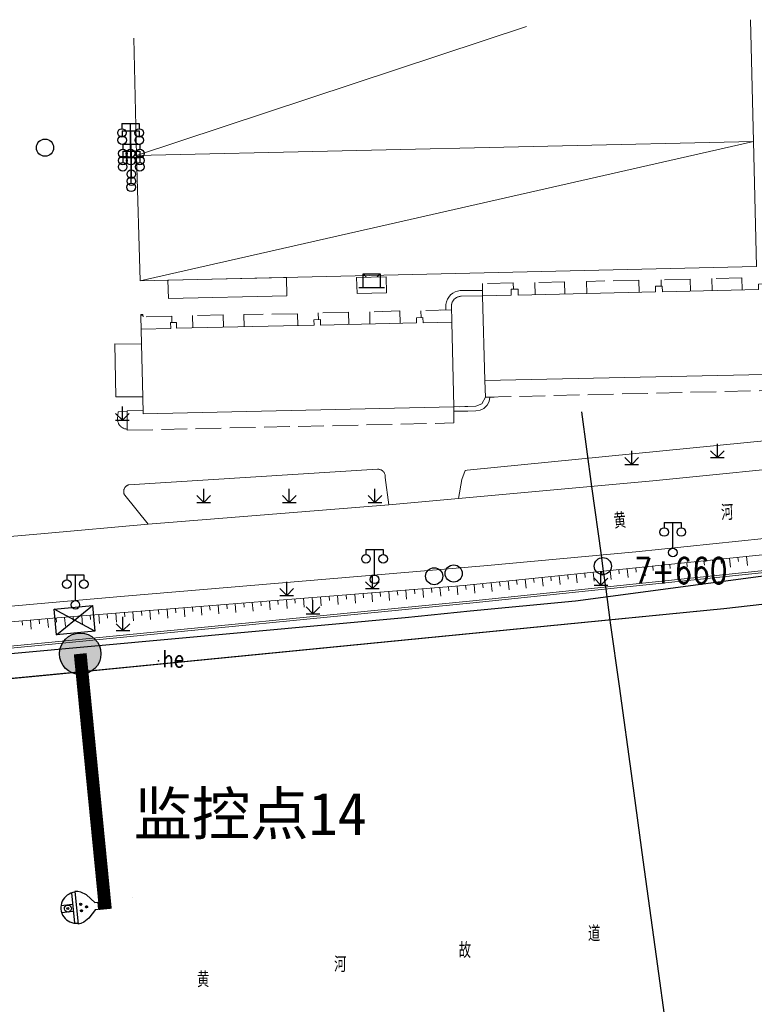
# Model space of a CAD drawing. Extents: x 39527407 to 39530665, y 3786466 to 3790957.
# Tile 90 of 113: x 39528663 to 39528749, y 3790232 to 3790347. Entities that reach past the tile are written whole.
import ezdxf
from ezdxf.enums import TextEntityAlignment as Align

# ---------------------------------------------------------------- set-up
doc = ezdxf.new("R2010")
doc.units = 0
doc.header["$PDSIZE"] = 0.2
doc.linetypes.add('X0', pattern=[4, 3, -1])
doc.layers.get('0').update_dxf_attribs({"linetype": 'CONTINUOUS'})
for name, color, linetype in [('04-安保监控', 4, 'CONTINUOUS'), ('DLSS', 4, 'CONTINUOUS'), ('JCDL_DMX_F', 30, 'CONTINUOUS'), ('JCDL_JMDD_F', 231, 'CONTINUOUS'), ('JCDL_JMDX_F', 231, 'CONTINUOUS'), ('JCDL_JT_ZJ', 100, 'CONTINUOUS'), ('JCDL_JTD_F', 100, 'CONTINUOUS'), ('JCDL_SX_ZJ', 5, 'CONTINUOUS'), ('JCDL_SXX_F', 5, 'CONTINUOUS'), ('JMD', 6, 'CONTINUOUS'), ('SXSS', 5, 'CONTINUOUS'), ('ZBTZ', 3, 'CONTINUOUS'), ('zdh', 7, 'CONTINUOUS'), ('断面线', 2, 'CONTINUOUS'), ('水面监控', 7, 'CONTINUOUS')]:
    doc.layers.add(name, color=color, linetype=linetype)
for name, color, linetype, lineweight in [('JCDL_JMDX', 1, 'CONTINUOUS', 0), ('JCDL_SXM', 5, 'CONTINUOUS', 0), ('JCDL_SXX', 5, 'CONTINUOUS', 0), ('JCDL_ZBX', 3, 'CONTINUOUS', 0)]:
    doc.layers.add(name, color=color, linetype=linetype, lineweight=lineweight)
doc.styles.add('HT', font='simhei.ttf')
doc.styles.add('HZ', font='rs', dxfattribs={"width": 0.8, "bigfont": 'hztxt'})
doc.linetypes.add('10422', pattern='A,2,[150,AAA.SHX,S=1,R=0,X=0,Y=1],2,[177,AAA.SHX,S=1,R=0,X=0,Y=0.8],1e-09', length=4)
doc.linetypes.add('X35', pattern='A,2,[150,AAA.SHX,S=1,R=0,X=0,Y=1],2,[177,AAA.SHX,S=1,R=0,X=0,Y=0.8],1e-09', length=4)
doc.linetypes.add('X67', pattern='A,1,[150,symbolx.shx,S=1,R=0,X=0,Y=1],2,[153,symbolx.shx,S=1,R=0,X=0,Y=0.8],2,[145,symbolx.shx,S=1,R=0,X=0,Y=0],0,[150,symbolx.shx,S=1,R=0,X=0,Y=1],2,[153,symbolx.shx,S=1,R=0,X=0,Y=0.8],2,[150,symbolx.shx,S=1,R=0,X=0,Y=1],0.5,-0.5,[146,symbolx.shx,S=1,R=0,X=0,Y=0],-0.5,0.5,[153,symbolx.shx,S=1,R=0,X=0,Y=0.8],1', length=12)

# ---------------------------------------------------------------- blocks, each defined once
blk = doc.blocks.new('5820000')
at = {"color": 0, "linetype": 'Continuous'}
blk.add_circle((0, 0), 1, dxfattribs=at)
blk = doc.blocks.new('9530003')
at = {"color": 0}
for p, q in [((0, 0), (0, 1.6)), ((-0.8, 0), (0.8, 0))]:
    blk.add_line(p, q, dxfattribs=at)
at = {"color": 0, "linetype": 'Continuous'}
for points in [[(0, 0), (-0.8, 0.8)], [(0, 0), (0.8, 0.8)]]:
    blk.add_lwpolyline(points, dxfattribs=at)
blk = doc.blocks.new('3521000')
at = {"color": 0}
for p, q in [((-1, 3.5), (1, 3.5)), ((0, 0.5), (0, 3.5))]:
    blk.add_line(p, q, dxfattribs=at)
at = {"color": 0, "linetype": 'Continuous', "flags": 128}
for points in [[(-1, 3.5), (-1, 2.9)], [(1, 3.5), (1, 2.9)]]:
    blk.add_lwpolyline(points, dxfattribs=at)
at = {"color": 0}
for centre in [(-1, 2.4), (1, 2.4), (0, 0)]:
    blk.add_circle(centre, 0.5, dxfattribs=at)
blk = doc.blocks.new('3552000')
at = {"color": 0}
for p, q in [((-1, 1.6), (-0.65, 1.25)), ((-1, 1.6), (1, 1.6)), ((-1, 0), (-1, 1.6)), ((1, 1.6), (0.65, 1.25)), ((1, 1.6), (1, 0)), ((-1.5, 0), (1.5, 0))]:
    blk.add_line(p, q, dxfattribs=at)
blk = doc.blocks.new('A$C645879D4')
at = {"layer": '04-安保监控'}
h = blk.add_hatch(color=256, dxfattribs=at)
edge = h.paths.add_edge_path()
edge.add_arc((404, 404), 404, 0, 360)
blk.add_circle((404, 404), 404, dxfattribs=at)
blk = doc.blocks.new('A$C2CD672AE')
at = {"layer": '04-安保监控', "color": 6}
for p, q in [((3.16, 8.38), (1.14, 6.57)), ((3.16, 8.38), (3.16, 9.15)), ((3.16, 9.15), (4.84, 9.15)), ((4.84, 8.38), (4.84, 9.15)), ((4.84, 8.38), (6.85, 6.57)), ((0.34, 5.24), (0.1, 4.53)), ((1.14, 6.57), (0.34, 5.24)), ((6.85, 6.57), (7.66, 5.24)), ((7.66, 5.24), (7.9, 4.53)), ((0.1, 4.53), (0, 3.79)), ((0, 3.79), (8, 3.79)), ((0.31, 2.95), (7.69, 2.95)), ((3.16, 2.95), (3.16, 0.09)), ((4.84, 2.95), (4.84, 0.09)), ((7.9, 4.53), (8, 3.79))]:
    blk.add_line(p, q, dxfattribs=at)
for centre, major_axis, start_param, end_param in [((3.26, 4.93), (0.188, 0.188), 6.28318530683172, 12.5663706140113), ((4.02, 6.27), (0.188, 0.188), 3.141593, 9.424778), ((4.85, 4.94), (0.188, 0.188), 3.141593, 9.424778), ((4, 3.79), (2.68, 2.68), 2.356194, 5.497787), ((4, 1.71), (0.595, 0.595), 5.497787, 11.780972), ((4, 1.71), (0.161, 0.161), 5.497787, 11.780972)]:
    blk.add_ellipse(centre, major_axis=major_axis, ratio=1, start_param=start_param, end_param=end_param, dxfattribs=at)
for points in [[(3.03, 5.07), (3.49, 5.07), (2.99, 4.93), (3.52, 4.93)], [(3.03, 4.8), (3.49, 4.8), (2.99, 4.93), (3.52, 4.93)], [(3.12, 5.16), (3.39, 5.16), (3.03, 5.07), (3.49, 5.07)], [(3.12, 4.7), (3.39, 4.7), (3.03, 4.8), (3.49, 4.8)], [(3.26, 5.2), (3.26, 5.2), (3.12, 5.16), (3.39, 5.16)], [(3.79, 6.4), (4.25, 6.4), (3.76, 6.27), (4.29, 6.27)], [(3.79, 6.13), (4.25, 6.14), (3.76, 6.27), (4.29, 6.27)], [(3.89, 6.5), (4.16, 6.5), (3.79, 6.4), (4.25, 6.4)], [(3.89, 6.04), (4.16, 6.04), (3.79, 6.13), (4.25, 6.14)], [(4.02, 6.53), (4.02, 6.53), (3.89, 6.5), (4.16, 6.5)], [(4.02, 6), (4.02, 6), (3.89, 6.04), (4.16, 6.04)], [(4.62, 5.07), (5.08, 5.07), (4.59, 4.94), (5.12, 4.94)], [(4.62, 4.8), (5.09, 4.81), (4.59, 4.94), (5.12, 4.94)], [(4.72, 5.17), (4.99, 5.17), (4.62, 5.07), (5.08, 5.07)], [(4.72, 4.71), (4.99, 4.71), (4.62, 4.8), (5.09, 4.81)], [(4.85, 5.2), (4.85, 5.2), (4.72, 5.17), (4.99, 5.17)], [(3.26, 4.67), (3.26, 4.67), (3.12, 4.7), (3.39, 4.7)], [(4.86, 4.67), (4.86, 4.67), (4.72, 4.71), (4.99, 4.71)]]:
    blk.add_solid(points, dxfattribs=at)
blk = doc.blocks.new('A$C30C14BCC')
at = {"layer": '04-安保监控', "color": 2}
for p, q in [((0, 600), (400, 0)), ((0, 0), (400, 600))]:
    blk.add_line(p, q, dxfattribs=at)
at = {"layer": '04-安保监控', "color": 2, "ltscale": 12}
blk.add_lwpolyline([(0, 600), (400, 600), (400, 0), (0, 0)], close=True, dxfattribs=at)

msp = doc.modelspace()

# ---------------------------------------------------------------- linework, layer by layer
at = {"linetype": 'Continuous', "elevation": -38.58, "flags": 128}
msp.add_lwpolyline([(39528544.38863, 3790262.28689), (39528589.77988, 3790266.11853), (39528708.42517, 3790276.92205), (39528716.03372, 3790277.68908), (39528728.35855, 3790278.87331), (39528943.94426, 3790307.56113), (39528994.39861, 3790313.08087), (39528996.02612, 3790313.51161), (39529138.46752, 3790282.56175), (39529165.19701, 3790281.88946)], dxfattribs=at)
at = {"layer": 'DLSS', "linetype": 'Continuous', "lineweight": 20, "elevation": -38.58}
for points in [[(39528832.843, 3790306.07341), (39528813.159, 3790302.97889), (39528808.16299, 3790302.16789), (39528802.959, 3790301.32589), (39528778.43, 3790297.43689), (39528761.533, 3790295.37089), (39528757.57799, 3790294.92389), (39528737.37, 3790292.88289), (39528714.68499, 3790290.8169), (39528706.525, 3790290.10689), (39528678.411, 3790287.81789), (39528666.28211, 3790286.7475), (39528655.114, 3790285.76189), (39528597.8, 3790281.13689), (39528585.538, 3790280.1349), (39528582.843, 3790279.92022)], [(39528832.843, 3790297.87932), (39528812.40915, 3790294.65688), (39528793.044, 3790291.4149), (39528788.18399, 3790290.6689), (39528771.38199, 3790288.3329), (39528735.392, 3790284.59289), (39528717.644, 3790282.94989), (39528675.635, 3790279.43889), (39528666.76499, 3790278.6409), (39528631.35599, 3790275.49589), (39528582.843, 3790271.72567)]]:
    msp.add_lwpolyline(points, dxfattribs=at)
at = {"layer": 'JCDL_DMX_F', "color": 3, "linetype": 'X35', "lineweight": 0, "elevation": -38.58}
msp.add_lwpolyline([(39528788.06554, 3790286.93081), (39528769.915, 3790284.20489), (39528716.364, 3790278.63689), (39528667.18399, 3790273.80789), (39528616.566, 3790268.93789), (39528597.317, 3790267.3439), (39528582.843, 3790266.09571)], dxfattribs=at)
at = {"layer": 'JCDL_JMDX', "color": 6, "linetype": 'Continuous', "lineweight": 0, "elevation": -38.58}
for points in [[(39528677.054, 3790330.90189), (39528722.62046, 3790345.98772)], [(39528677.4565, 3790316.25727), (39528749.15767, 3790332.55617)], [(39528714.86832, 3790315.11947), (39528714.55815, 3790315.06568), (39528714.26156, 3790314.96016), (39528713.98712, 3790314.80594), (39528713.74275, 3790314.60749), (39528713.53551, 3790314.37054), (39528713.37137, 3790314.10192), (39528713.25508, 3790313.80938), (39528713.18999, 3790313.50139)], [(39528714.86832, 3790315.11947), (39528717.47868, 3790315.1309)], [(39528713.20605, 3790312.84542), (39528713.18999, 3790313.50139)], [(39528677.53986, 3790312.33496), (39528677.54966, 3790312.04056)], [(39528716.6925, 3790301.05439), (39528717.1939, 3790301.13375), (39528717.64641, 3790301.36385), (39528718.00592, 3790301.72225), (39528718.23741, 3790302.17404), (39528718.31833, 3790302.6752)], [(39528714.11966, 3790301.04066), (39528715.75202, 3790301.02822), (39528716.6925, 3790301.05439)]]:
    msp.add_lwpolyline(points, dxfattribs=at)
at = {"layer": 'JCDL_JMDX', "color": 6, "linetype": 'X0', "lineweight": 0, "elevation": -38.58}
for points in [[(39528721.08574, 3790315.28501), (39528721.069, 3790316.02489), (39528717.467, 3790315.9349), (39528717.488, 3790314.4899)], [(39528727.08536, 3790314.71314), (39528727.05299, 3790316.14289), (39528723.57999, 3790316.06089), (39528723.61233, 3790314.63235)], [(39528735.7913, 3790314.91565), (39528735.759, 3790316.34289), (39528729.63, 3790316.1999), (39528729.6623, 3790314.77308)], [(39528741.77107, 3790315.05475), (39528741.73899, 3790316.47189), (39528738.33499, 3790316.37689), (39528738.35186, 3790315.63216)], [(39528747.80588, 3790315.19513), (39528747.774, 3790316.6039), (39528744.27899, 3790316.52589), (39528744.31096, 3790315.11383)], [(39528701.84657, 3790311.17088), (39528701.815, 3790312.59389), (39528698.274, 3790312.51489), (39528698.2916, 3790311.72173)], [(39528707.84286, 3790311.3039), (39528707.811, 3790312.7399), (39528704.289, 3790312.64389), (39528704.32045, 3790311.22576)], [(39528713.84684, 3790312.86106), (39528710.275, 3790312.7739), (39528710.29294, 3790311.9651)], [(39528681.18381, 3790311.38908), (39528681.16699, 3790312.14689), (39528677.54966, 3790312.04056), (39528677.59699, 3790310.63289)], [(39528687.19397, 3790310.84581), (39528687.162, 3790312.28689), (39528683.574, 3790312.19489), (39528683.60569, 3790310.76619)], [(39528695.87658, 3790311.03843), (39528695.846, 3790312.4169), (39528689.596, 3790312.32189), (39528689.62754, 3790310.8998)], [(39528717.80399, 3790302.66289), (39528754.029, 3790303.52989), (39528754.03399, 3790305.41089)], [(39528677.80721, 3790301.11017), (39528675.947, 3790301.06789), (39528675.94299, 3790298.8039), (39528714.116, 3790299.6559), (39528714.12097, 3790301.53689)]]:
    msp.add_lwpolyline(points, dxfattribs=at)
at = {"layer": 'JCDL_JMDX', "color": 6, "linetype": 'X67', "lineweight": 0, "elevation": -38.58}
msp.add_lwpolyline([(39528646.58199, 3790268.27989), (39528666.432, 3790270.16489), (39528745.658, 3790277.9349), (39528784.98399, 3790282.42189)], dxfattribs=at)
at = {"layer": 'JCDL_JMDX_F', "linetype": 'Continuous', "lineweight": 0, "elevation": -38.58}
for points in [[(39528702.813, 3790314.76689), (39528706.243, 3790314.85089), (39528706.229, 3790316.74689), (39528702.76658, 3790316.6621), (39528702.813, 3790314.76689)], [(39528717.488, 3790314.4899), (39528717.47347, 3790315.48979)], [(39528713.88771, 3790313.64629), (39528713.83399, 3790313.38089)], [(39528714.00076, 3790313.89234), (39528713.88771, 3790313.64629)], [(39528714.16714, 3790314.10598), (39528714.00076, 3790313.89234)], [(39528714.378, 3790314.27586), (39528714.16714, 3790314.10598)], [(39528714.62216, 3790314.39296), (39528714.378, 3790314.27586)], [(39528714.88664, 3790314.45105), (39528714.62216, 3790314.39296)], [(39528714.88664, 3790314.45105), (39528717.488, 3790314.4899)], [(39528712.56527, 3790312.82978), (39528713.84684, 3790312.86106)], [(39528713.84684, 3790312.86106), (39528713.83399, 3790313.38089)], [(39528677.78972, 3790312.34327), (39528677.53986, 3790312.33496)], [(39528677.54476, 3790312.18776), (39528677.79462, 3790312.19608)], [(39528677.78972, 3790312.34327), (39528677.79952, 3790312.04888)], [(39528717.39299, 3790301.90389), (39528717.80399, 3790302.66289)], [(39528718.83267, 3790302.68751), (39528717.80399, 3790302.66289)], [(39528714.82705, 3790301.55655), (39528716.708, 3790301.60889)], [(39528716.708, 3790301.60889), (39528717.39299, 3790301.90389)]]:
    msp.add_lwpolyline(points, dxfattribs=at)
at = {"layer": 'JCDL_SXM', "linetype": 'Continuous', "lineweight": 0, "elevation": -38.58}
msp.add_lwpolyline([(39528676.5301, 3790244.2222), (39528676.52615, 3790244.22177)], dxfattribs=at)
at = {"layer": 'JCDL_SXX', "color": 142, "linetype": 'Continuous', "lineweight": 0, "true_color": 0x00a0e9, "elevation": -38.58}
for points in [[(39528812.72221, 3790292.72601), (39528797.8197, 3790290.34036), (39528770.648, 3790286.34889), (39528715.30899, 3790280.66789), (39528667.267, 3790276.83789), (39528627.79623, 3790273.40031), (39528582.843, 3790269.48525)], [(39528745.33658, 3790283.75047), (39528745.38764, 3790283.25308)], [(39528746.33135, 3790283.85259), (39528746.43762, 3790282.81749)], [(39528747.32613, 3790283.95471), (39528747.37719, 3790283.45732)], [(39528748.3209, 3790284.05683), (39528748.42716, 3790283.02173)], [(39528733.39932, 3790282.52501), (39528733.45038, 3790282.02762)], [(39528734.39409, 3790282.62713), (39528734.50035, 3790281.59203)], [(39528735.38886, 3790282.72925), (39528735.43992, 3790282.23187)], [(39528736.38363, 3790282.83137), (39528736.4899, 3790281.79627)], [(39528737.37841, 3790282.9335), (39528737.42947, 3790282.43611)], [(39528738.37318, 3790283.03562), (39528738.47944, 3790282.00052)], [(39528739.36795, 3790283.13774), (39528739.41901, 3790282.64035)], [(39528740.36272, 3790283.23986), (39528740.46898, 3790282.20476)], [(39528741.35749, 3790283.34198), (39528741.40856, 3790282.8446)], [(39528742.35227, 3790283.4441), (39528742.45853, 3790282.409)], [(39528743.34704, 3790283.54622), (39528743.3981, 3790283.04884)], [(39528744.34181, 3790283.64835), (39528744.44807, 3790282.61324)], [(39528722.45683, 3790281.40168), (39528722.56309, 3790280.36658)], [(39528723.4516, 3790281.5038), (39528723.50266, 3790281.00641)], [(39528724.44637, 3790281.60592), (39528724.55263, 3790280.57082)], [(39528725.44114, 3790281.70804), (39528725.4922, 3790281.21065)], [(39528726.43592, 3790281.81016), (39528726.54218, 3790280.77506)], [(39528727.43069, 3790281.91228), (39528727.48175, 3790281.4149)], [(39528728.42546, 3790282.0144), (39528728.53172, 3790280.9793)], [(39528729.42023, 3790282.11652), (39528729.47129, 3790281.61914)], [(39528730.415, 3790282.21865), (39528730.52126, 3790281.18355)], [(39528731.40977, 3790282.32077), (39528731.46084, 3790281.82338)], [(39528732.40455, 3790282.42289), (39528732.51081, 3790281.38779)], [(39528710.50962, 3790280.28528), (39528710.59222, 3790279.24912)], [(39528711.50646, 3790280.36475), (39528711.54619, 3790279.86633)], [(39528712.50329, 3790280.44422), (39528712.5859, 3790279.40806)], [(39528713.50013, 3790280.52369), (39528713.53987, 3790280.02527)], [(39528714.49697, 3790280.60316), (39528714.57957, 3790279.567)], [(39528715.49342, 3790280.68683), (39528715.54448, 3790280.18944)], [(39528716.4882, 3790280.78895), (39528716.59446, 3790279.75385)], [(39528717.48297, 3790280.89107), (39528717.53403, 3790280.39368)], [(39528718.47774, 3790280.99319), (39528718.584, 3790279.95809)], [(39528719.47251, 3790281.09531), (39528719.52357, 3790280.59793)], [(39528720.46728, 3790281.19743), (39528720.57354, 3790280.16233)], [(39528721.46206, 3790281.29955), (39528721.51312, 3790280.80217)], [(39528695.55706, 3790279.09323), (39528695.5968, 3790278.59481)], [(39528696.5539, 3790279.1727), (39528696.6365, 3790278.13654)], [(39528697.55074, 3790279.25217), (39528697.59047, 3790278.75375)], [(39528698.54757, 3790279.33164), (39528698.63018, 3790278.29548)], [(39528699.54441, 3790279.41111), (39528699.58415, 3790278.91269)], [(39528700.54125, 3790279.49058), (39528700.62385, 3790278.45442)], [(39528701.53808, 3790279.57005), (39528701.57782, 3790279.07163)], [(39528702.53492, 3790279.64952), (39528702.61753, 3790278.61336)], [(39528703.53176, 3790279.72899), (39528703.57149, 3790279.23057)], [(39528704.5286, 3790279.80846), (39528704.6112, 3790278.7723)], [(39528705.52543, 3790279.88793), (39528705.56517, 3790279.38951)], [(39528706.52227, 3790279.9674), (39528706.60488, 3790278.93124)], [(39528707.51911, 3790280.04687), (39528707.55884, 3790279.54845)], [(39528708.51595, 3790280.12634), (39528708.59855, 3790279.09018)], [(39528709.51278, 3790280.20581), (39528709.55252, 3790279.70739)], [(39528681.60134, 3790277.98065), (39528681.64107, 3790277.48224)], [(39528682.59818, 3790278.06012), (39528682.68078, 3790277.02396)], [(39528683.59501, 3790278.13959), (39528683.63475, 3790277.64118)], [(39528684.59185, 3790278.21906), (39528684.67446, 3790277.1829)], [(39528685.58869, 3790278.29853), (39528685.62842, 3790277.80011)], [(39528686.58553, 3790278.378), (39528686.66813, 3790277.34184)], [(39528687.58236, 3790278.45747), (39528687.6221, 3790277.95905)], [(39528688.5792, 3790278.53694), (39528688.66181, 3790277.50078)], [(39528689.57604, 3790278.61641), (39528689.61577, 3790278.11799)], [(39528690.57287, 3790278.69588), (39528690.65548, 3790277.65972)], [(39528691.56971, 3790278.77535), (39528691.60945, 3790278.27693)], [(39528692.56655, 3790278.85482), (39528692.64915, 3790277.81866)], [(39528693.56339, 3790278.93429), (39528693.60312, 3790278.43587)], [(39528694.56022, 3790279.01376), (39528694.64283, 3790277.9776)], [(39528666.64916, 3790276.78408), (39528666.73932, 3790275.74882)], [(39528667.64562, 3790276.86808), (39528667.68535, 3790276.36966)], [(39528668.64245, 3790276.94755), (39528668.72506, 3790275.91139)], [(39528669.63929, 3790277.02702), (39528669.67903, 3790276.5286)], [(39528670.63613, 3790277.10649), (39528670.71873, 3790276.07033)], [(39528671.63297, 3790277.18596), (39528671.6727, 3790276.68754)], [(39528672.6298, 3790277.26543), (39528672.71241, 3790276.22927)], [(39528673.62664, 3790277.3449), (39528673.66638, 3790276.84648)], [(39528674.62348, 3790277.42437), (39528674.70608, 3790276.38821)], [(39528675.62032, 3790277.50384), (39528675.66005, 3790277.00542)], [(39528676.61715, 3790277.58331), (39528676.69976, 3790276.54714)], [(39528677.61399, 3790277.66278), (39528677.65372, 3790277.16436)], [(39528678.61083, 3790277.74224), (39528678.69343, 3790276.70608)], [(39528679.60766, 3790277.82172), (39528679.6474, 3790277.3233)], [(39528680.6045, 3790277.90118), (39528680.68711, 3790276.86502)], [(39528663.66047, 3790276.52379), (39528663.70385, 3790276.02568)], [(39528664.6567, 3790276.61056), (39528664.74669, 3790275.5773)], [(39528665.65293, 3790276.69732), (39528665.69631, 3790276.19921)]]:
    msp.add_lwpolyline(points, dxfattribs=at)
at = {"layer": 'JCDL_SXX_F', "linetype": 'Continuous', "lineweight": 0, "elevation": -38.58}
for points in [[(39528812.9663, 3790290.9233), (39528769.8835, 3790284.45296), (39528716.33886, 3790278.88562), (39528667.1598, 3790274.05672), (39528616.54371, 3790269.1869), (39528597.29595, 3790267.59301), (39528582.843, 3790266.34664)], [(39528813.00343, 3790290.67607), (39528769.915, 3790284.20489), (39528716.364, 3790278.63689), (39528667.18399, 3790273.80789), (39528616.566, 3790268.93789), (39528597.317, 3790267.3439), (39528582.843, 3790266.09571)]]:
    msp.add_lwpolyline(points, dxfattribs=at)
at = {"layer": 'JCDL_ZBX', "color": 114, "linetype": 'Continuous', "lineweight": 0, "true_color": 0x009944, "elevation": -38.58}
for points in [[(39528714.68499, 3790290.8169), (39528715.044, 3790293.04589), (39528715.447, 3790294.0839), (39528715.67899, 3790294.1609), (39528761.03599, 3790298.62189), (39528790.407, 3790301.64389), (39528802.51999, 3790303.4689), (39528802.959, 3790301.32589)], [(39528675.94685, 3790300.9878), (39528674.895, 3790300.96389), (39528674.83399, 3790300.1699), (39528674.8298, 3790300.09274), (39528674.83131, 3790300.01546), (39528674.83807, 3790299.93847), (39528674.85005, 3790299.86212), (39528674.8672, 3790299.78676), (39528674.88945, 3790299.71274), (39528674.91667, 3790299.64041), (39528674.94876, 3790299.57009), (39528674.98556, 3790299.50213), (39528675.02689, 3790299.43682), (39528675.07258, 3790299.37448), (39528675.1224, 3790299.31539), (39528675.17613, 3790299.25984), (39528675.23351, 3790299.20806), (39528675.244, 3790299.1999), (39528675.29429, 3790299.16031), (39528675.35817, 3790299.11681), (39528675.42486, 3790299.07775), (39528675.49406, 3790299.04333), (39528675.56544, 3790299.01369), (39528675.63867, 3790298.98898), (39528675.71342, 3790298.96931), (39528675.78932, 3790298.95477), (39528675.86605, 3790298.94543), (39528675.94323, 3790298.94178)], [(39528678.411, 3790287.81789), (39528675.674, 3790291.2019), (39528675.64085, 3790291.25652), (39528675.61244, 3790291.31376), (39528675.58857, 3790291.37304), (39528675.56941, 3790291.43401), (39528675.55506, 3790291.49629), (39528675.54563, 3790291.55949), (39528675.54115, 3790291.62324), (39528675.54166, 3790291.68715), (39528675.54716, 3790291.75082), (39528675.55761, 3790291.81386), (39528675.57296, 3790291.8759), (39528675.59309, 3790291.93655), (39528675.61791, 3790291.99545), (39528675.64724, 3790292.05222), (39528675.68091, 3790292.10654), (39528675.71873, 3790292.15806), (39528675.73899, 3790292.18189), (39528675.76045, 3790292.20647), (39528675.80582, 3790292.25148), (39528675.85456, 3790292.2928), (39528675.90639, 3790292.3302), (39528675.96097, 3790292.36344), (39528676.01798, 3790292.39231), (39528676.07708, 3790292.41665), (39528676.138, 3790292.43589), (39528705.22, 3790294.25189), (39528705.28828, 3790294.25227), (39528705.35635, 3790294.24679), (39528705.42378, 3790294.23592), (39528705.49013, 3790294.21974), (39528705.55499, 3790294.19835), (39528705.61794, 3790294.17188), (39528705.6778, 3790294.1407), (39528705.73658, 3790294.10441), (39528705.79151, 3790294.06383), (39528705.84305, 3790294.01902), (39528705.89087, 3790293.97026), (39528705.93468, 3790293.91787), (39528705.97419, 3790293.86216), (39528706.00915, 3790293.80349), (39528706.03936, 3790293.74224), (39528706.06461, 3790293.67879), (39528706.08474, 3790293.61353), (39528706.09964, 3790293.54688), (39528706.1092, 3790293.47925), (39528706.11336, 3790293.41109), (39528706.11211, 3790293.3428), (39528706.10499, 3790293.2749), (39528706.525, 3790290.10689)]]:
    msp.add_lwpolyline(points, dxfattribs=at)
at = {"layer": 'JMD', "color": 6, "linetype": 'Continuous', "lineweight": 0, "elevation": -38.58}
for points in [[(39528748.78429, 3790346.76832), (39528749.15768, 3790332.55617), (39528677.054, 3790330.90189), (39528676.72891, 3790344.61853)], [(39528749.15767, 3790332.55617), (39528749.49411, 3790317.92003), (39528677.4565, 3790316.25727), (39528677.054, 3790330.90189), (39528749.15767, 3790332.55617)], [(39528694.57517, 3790316.6452), (39528694.622, 3790314.5179), (39528680.77031, 3790314.1983), (39528680.69253, 3790316.3306), (39528694.57517, 3790316.6452)], [(39528720.83953, 3790314.56785), (39528720.82299, 3790315.27889), (39528721.62333, 3790315.29751), (39528721.63987, 3790314.58647), (39528737.69442, 3790314.95992), (39528737.67899, 3790315.62289), (39528738.478, 3790315.6339), (39528738.49325, 3790314.97851), (39528749.72038, 3790315.23966), (39528749.712, 3790315.8709), (39528750.49999, 3790315.8919), (39528750.51481, 3790315.23737), (39528753.817, 3790315.32589), (39528754.03399, 3790305.41089), (39528717.73699, 3790304.6059), (39528717.488, 3790314.4899), (39528720.83953, 3790314.56785)], [(39528713.83399, 3790313.38089), (39528713.84269, 3790313.45791), (39528713.85687, 3790313.53413), (39528713.87604, 3790313.60926), (39528713.90011, 3790313.68295), (39528713.92899, 3790313.7549), (39528713.96255, 3790313.82479), (39528714.00064, 3790313.89232), (39528714.0431, 3790313.95719), (39528714.08974, 3790314.01912), (39528714.14036, 3790314.07784), (39528714.19474, 3790314.1331), (39528714.25264, 3790314.18466), (39528714.272, 3790314.1999), (39528714.31381, 3790314.23229), (39528714.37799, 3790314.27578), (39528714.4449, 3790314.31495), (39528714.51424, 3790314.34963), (39528714.58572, 3790314.37966), (39528714.65901, 3790314.40492), (39528714.73382, 3790314.42529), (39528714.8098, 3790314.44069), (39528714.88664, 3790314.45105), (39528714.964, 3790314.4559), (39528717.488, 3790314.4899), (39528717.73699, 3790304.6059), (39528717.80399, 3790302.66289), (39528717.39299, 3790301.90389), (39528716.708, 3790301.60889), (39528714.121, 3790301.53689), (39528713.882, 3790311.43789), (39528713.83399, 3790313.38089)], [(39528677.816, 3790300.7119), (39528677.77168, 3790302.7199), (39528677.63615, 3790308.85886), (39528677.59699, 3790310.63289), (39528681.03805, 3790310.70923), (39528681.02299, 3790311.38789), (39528681.699, 3790311.39289), (39528681.71383, 3790310.72423), (39528697.78393, 3790311.08076), (39528697.77, 3790311.70889), (39528698.542, 3790311.72789), (39528698.55598, 3790311.09788), (39528709.7584, 3790311.34642), (39528709.745, 3790311.95089), (39528710.516, 3790311.97089), (39528710.52947, 3790311.36352), (39528713.882, 3790311.43789), (39528714.121, 3790301.53689), (39528677.816, 3790300.7119)], [(39528674.51999, 3790308.88289), (39528677.63615, 3790308.85886), (39528677.77168, 3790302.7199), (39528674.643, 3790302.7139), (39528674.51999, 3790308.88289)]]:
    msp.add_lwpolyline(points, dxfattribs=at)
at = {"layer": 'SXSS', "linetype": '10422', "flags": 128}
msp.add_lwpolyline([(39529158.99219, 3790274.72839), (39529154.61133, 3790275.84785), (39529139.59664, 3790279.78737), (39529139.20828, 3790279.8174), (39529138.62708, 3790279.65849), (39529134.56702, 3790278.37549), (39529133.72248, 3790278.2429), (39529132.81762, 3790278.35138), (39529113.18757, 3790283.23267), (39529112.13112, 3790283.85351), (39529111.17086, 3790284.63586), (39529109.52931, 3790286.17468), (39529108.36236, 3790287.15314), (39529107.39602, 3790287.79904), (39529082.843, 3790294.0094), (39529050.68838, 3790302.16361), (39529033.00544, 3790306.41037), (39529028.68519, 3790306.94964), (39529024.83151, 3790307.43067), (39529002.88224, 3790309.86715), (39528990.58084, 3790310.69829), (39528982.75405, 3790310.50758), (39528972.15803, 3790309.84534), (39528959.19593, 3790308.2925), (39528946.20778, 3790306.48339), (39528933.80215, 3790304.69319), (39528922.24827, 3790303.08698), (39528915.09334, 3790302.13436), (39528892.15162, 3790298.86405), (39528875.87809, 3790296.67258), (39528846.78883, 3790292.4607), (39528829.93699, 3790289.96789), (39528828.996, 3790289.5849), (39528827.07636, 3790287.94269), (39528825.51229, 3790286.75343), (39528824.41071, 3790286.04415), (39528823.26701, 3790285.40499), (39528822.38429, 3790284.97315), (39528820.25316, 3790284.1295), (39528818.78, 3790283.73789), (39528816.61363, 3790283.70418), (39528814.57489, 3790283.85681), (39528812.89156, 3790284.12061), (39528810.25161, 3790284.79708), (39528808.64886, 3790285.37532), (39528806.695, 3790286.12189), (39528784.98399, 3790282.42189), (39528745.658, 3790277.9349), (39528673.04433, 3790270.81339), (39528646.58199, 3790268.27989), (39528582.843, 3790262.48104), (39528552.091, 3790259.8299), (39528550.826, 3790259.22489), (39528549.658, 3790257.76489), (39528548.90697, 3790257.15389), (39528548.81264, 3790256.92579), (39528526.95554, 3790255.19081)], dxfattribs=at)
at = {"layer": 'zdh', "color": 1}
msp.add_point((39528679.593, 3790271.85789, -2.011), dxfattribs=at)
at = {"layer": '断面线', "color": 1, "elevation": -38.58, "flags": 128}
msp.add_lwpolyline([(39528744.69358, 3790187.2717), (39528743.94838, 3790192.69057), (39528743.77243, 3790193.97), (39528742.72299, 3790201.59696), (39528742.47196, 3790203.42133), (39528741.74643, 3790208.69416), (39528740.59581, 3790217.27576), (39528740.42356, 3790218.32202), (39528739.02087, 3790228.52195), (39528737.81032, 3790237.32474), (39528736.25544, 3790248.63136), (39528734.98914, 3790257.83948), (39528733.46831, 3790268.89852), (39528732.4472, 3790276.32373), (39528732.40438, 3790276.63506), (39528731.90685, 3790280.25297), (39528731.61953, 3790282.3423), (39528731.53758, 3790282.9382), (39528731.36134, 3790284.21976), (39528730.25905, 3790292.23528), (39528729.06125, 3790300.94534)], dxfattribs=at)
at = {"layer": '断面线'}
msp.add_circle((39528731.53758, 3790282.9382, -38.58), 1, dxfattribs=at)
at = {"layer": '水面监控', "color": 6, "const_width": 1.5, "elevation": -38.58}
msp.add_lwpolyline([(39528673.4021, 3790242.83549), (39528670.4619, 3790272.69106)], dxfattribs=at)

# ---------------------------------------------------------------- block references
at = {"layer": 'JCDL_JMDD_F'}
for name, p in [('3521000', (39528676.33899, 3790331.1349, -38.58)), ('3521000', (39528676.36499, 3790330.29989, -38.58)), ('3521000', (39528676.43399, 3790328.72989, -38.58)), ('3521000', (39528676.439, 3790327.91089, -38.58)), ('3521000', (39528676.42255, 3790327.18388, -38.58)), ('3552000', (39528704.52935, 3790315.48034, -38.58)), ('3521000', (39528739.70499, 3790284.51689, -38.58)), ('3521000', (39528704.85699, 3790281.38589, -38.58)), ('3521000', (39528669.89399, 3790278.42089, -38.58))]:
    msp.add_blockref(name, p, dxfattribs=at)
at = {"layer": 'JCDL_JTD_F'}
for p in [(39528666.351, 3790331.81589, -38.58), (39528711.82, 3790281.75089, -38.58), (39528714.10699, 3790282.06589, -38.58)]:
    msp.add_blockref('5820000', p, dxfattribs=at)
at = {"layer": 'ZBTZ'}
for p in [(39528675.3904, 3790299.96479, -38.58), (39528734.91725, 3790294.80764, -38.58), (39528744.91575, 3790295.60764, -38.58), (39528684.8957, 3790290.37899, -38.58), (39528694.8942, 3790290.37899, -38.58), (39528704.89268, 3790290.37901, -38.58), (39528704.5986, 3790280.30979, -38.58), (39528731.31669, 3790280.71557, -38.58), (39528694.6001, 3790279.50979, -38.58), (39528697.65068, 3790277.36423, -38.58), (39528675.45349, 3790275.40056, -38.58)]:
    msp.add_blockref('9530003', p, dxfattribs=at)
at = {"layer": '水面监控', "color": 6}
for name, p, xscale, yscale, zscale, rotation in [('A$C30C14BCC', (39528672.18157, 3790275.34034, -38.58), 0.007499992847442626, 0.007499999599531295, 0.0075, 95.6243853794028), ('A$C645879D4', (39528668.28881, 3790270.0432, -38.58), 0.005999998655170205, 0.005999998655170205, 0.006, 5.624385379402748), ('A$C2CD672AE', (39528668.01665, 3790244.75315, -38.58), 0.4799999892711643, 0.4800000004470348, 0.4800000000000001, 275.6243853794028)]:
    msp.add_blockref(name, p, dxfattribs=dict(at, xscale=xscale, yscale=yscale, zscale=zscale, rotation=rotation))

# ---------------------------------------------------------------- texts
at = {"layer": 'JCDL_JT_ZJ', "lineweight": 0, "style": 'HZ', "width": 0.8}
for s, rotation, p in [('黄', 4.7734279, (39528732.92181, 3790286.75347, -38.58)), ('河', 2.6685204, (39528745.41537, 3790287.73708, -38.58))]:
    msp.add_text(s, height=1.8, rotation=rotation, dxfattribs=at).set_placement(p, align=Align.BOTTOM_LEFT)
at = {"layer": 'JCDL_SX_ZJ', "lineweight": 0, "style": 'HZ', "width": 0.8}
for s, p in [('道', (39528729.79153, 3790238.55117, -38.58)), ('故', (39528714.69065, 3790236.60357, -38.58)), ('河', (39528700.11909, 3790234.96392, -38.58)), ('黄', (39528684.11575, 3790233.19486, -38.58))]:
    msp.add_text(s, height=1.8, dxfattribs=at).set_placement(p, align=Align.BOTTOM_LEFT)
at = {"layer": 'zdh', "color": 1, "style": 'HZ', "width": 0.8}
msp.add_text('he', height=2, dxfattribs=at).set_placement((39528680.093, 3790271.10789, -2.011))
at = {"layer": '断面线', "linetype": 'Continuous', "style": 'HZ', "width": 0.8}
msp.add_text('7+660', height=3, dxfattribs=at).set_placement((39528746.08658, 3790282.39871, -38.58), align=Align.MIDDLE_RIGHT)
at = {"layer": '水面监控', "color": 9, "linetype": 'Continuous', "lineweight": 30, "insert": (39528676.69266, 3790256.50119), "char_height": 20, "attachment_point": 1, "style": 'HT'}
msp.add_mtext_dynamic_manual_height_columns('{\\fSimSun|b0|i0|c134|p2;\\H0.25x;\\C0;监控点14}', width=50.3163026, gutter_width=1, heights=[0], dxfattribs=at)

doc.saveas('drawing.dxf')
